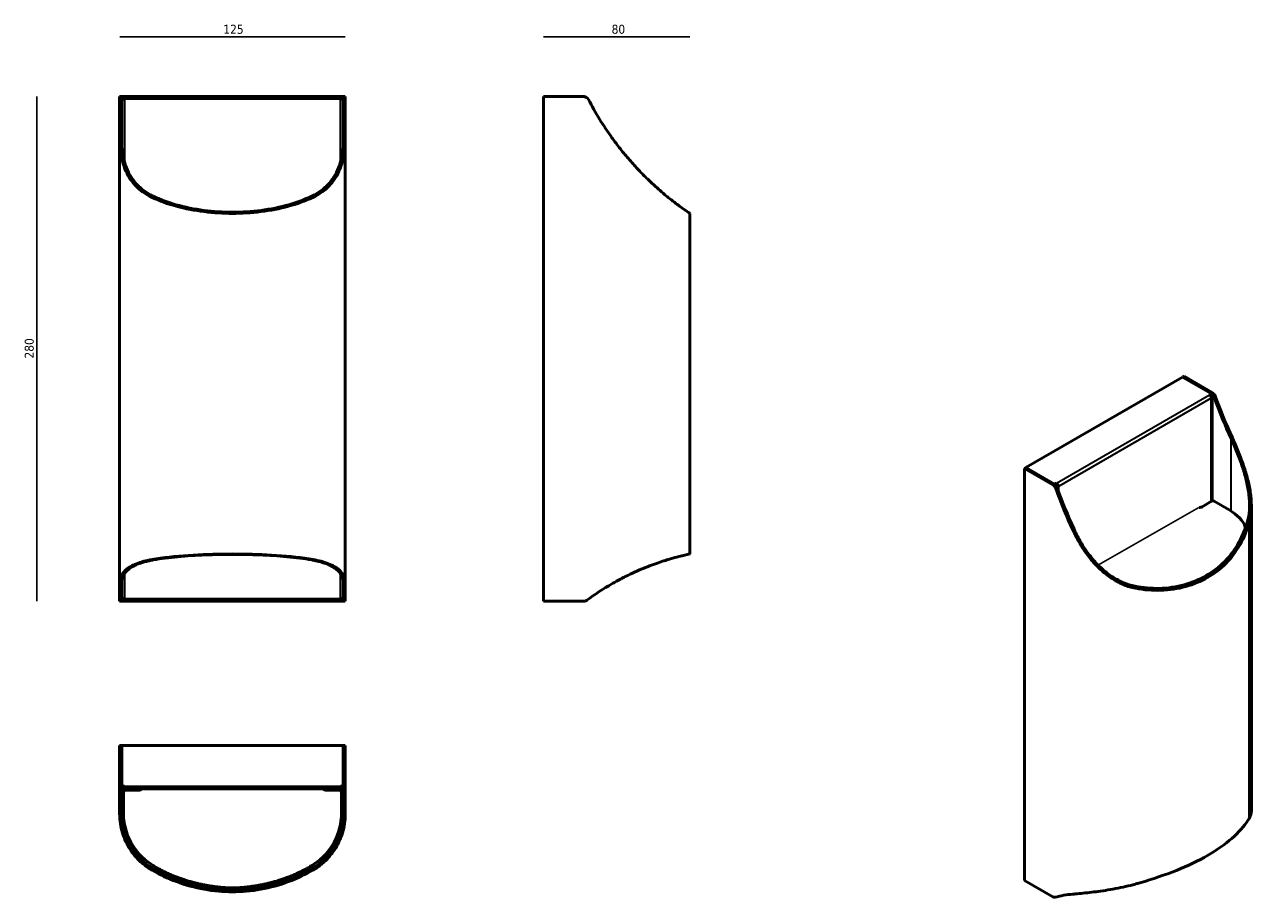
# Model space of a CAD drawing. Header units: millimetres. Extents: x 83 to 764, y 69 to 553.
import ezdxf

# ---------------------------------------------------------------- set-up
doc = ezdxf.new("R2010")
doc.units = ezdxf.units.MM
doc.header["$LTSCALE"] = 2
for name, color, linetype, lineweight in [('Geometria schizzo (ISO)', 7, 'Continuous', 25), ('Quota (ISO)', 7, 'Continuous', 25), ('Visibile (ISO)', 7, 'Continuous', 50), ('Visibile sottile (ISO)', 7, 'Continuous', 35)]:
    doc.layers.add(name, color=color, linetype=linetype, lineweight=lineweight)
doc.styles.add('Testo nota (ISO)', font='tahoma.ttf')
doc.dimstyles.new('PENTA', dxfattribs={"dimscale": 2, "dimtxt": 2.5, "dimasz": 2.5, "dimexe": 3.175, "dimexo": 0, "dimgap": 0.762, "dimtad": 1, "dimrnd": 1e-08, "dimtxsty": 'Testo nota (ISO)', "dimcen": 0.09, "dimdle": 10, "dimclrd": 256, "dimclre": 256, "dimclrt": 256, "dimazin": 2, "dimtfac": 0.8, "dimtmove": 0, "dimatfit": 3, "dimfxl": 1, "dimtolj": 1, "dimlwd": -1, "dimlwe": -1, "dimarcsym": 0})

# ---------------------------------------------------------------- blocks, each defined once
blk = doc.blocks.new('*D3')
at = {"layer": 'Defpoints', "color": 0, "transparency": 16777216}
for p in [(138.33, 513.28), (89.76, 233.28), (138.33, 233.28)]:
    blk.add_point(p, dxfattribs=at)
at = {"layer": 'Quota (ISO)', "transparency": 16777216}
blk.add_line((89.76, 513.28), (89.76, 233.28), dxfattribs=at)
at = {"layer": 'Quota (ISO)', "transparency": 16777216, "insert": (83.01, 367.97), "char_height": 5, "attachment_point": 1, "rotation": 90, "style": 'Testo nota (ISO)'}
blk.add_mtext('\\A1;280', dxfattribs=at)
blk = doc.blocks.new('_None')
blk = doc.blocks.new('*D4')
at = {"layer": 'Defpoints', "color": 0, "transparency": 16777216}
for p in [(260.95, 546.4), (135.72, 490.4), (260.95, 490.4)]:
    blk.add_point(p, dxfattribs=at)
at = {"layer": 'Quota (ISO)', "transparency": 16777216}
blk.add_line((135.72, 546.4), (260.95, 546.4), dxfattribs=at)
at = {"layer": 'Quota (ISO)', "transparency": 16777216, "insert": (193.26, 553.13), "char_height": 5, "attachment_point": 1, "style": 'Testo nota (ISO)'}
blk.add_mtext('\\A1;125', dxfattribs=at)
blk = doc.blocks.new('*D5')
at = {"layer": 'Defpoints', "color": 0, "transparency": 16777216}
for p in [(452.16, 546.4), (371.05, 513.28), (452.16, 448.47)]:
    blk.add_point(p, dxfattribs=at)
at = {"layer": 'Quota (ISO)', "transparency": 16777216}
blk.add_line((371.05, 546.4), (452.16, 546.4), dxfattribs=at)
at = {"layer": 'Quota (ISO)', "transparency": 16777216, "insert": (406.91, 553.15), "char_height": 5, "attachment_point": 1, "style": 'Testo nota (ISO)'}
blk.add_mtext('\\A1; \\fTahoma|b0|i0;\\H5.0000;80', dxfattribs=at)

msp = doc.modelspace()

# ---------------------------------------------------------------- linework, layer by layer
at = {"layer": 'Geometria schizzo (ISO)'}
msp.add_line((734.785, 285.384), (678.937, 253.435), dxfattribs=at)
at = {"layer": 'Visibile (ISO)'}
for p, q in [((135.716, 511.674), (135.716, 513.28)), ((136.716, 513.28), (135.716, 513.28)), ((135.716, 511.674), (135.716, 511.667)), ((135.716, 490.403), (135.716, 511.667)), ((136.716, 513.28), (136.716, 511.674)), ((136.716, 511.667), (136.716, 511.674)), ((136.716, 511.667), (136.716, 490.403)), ((136.834, 513.28), (138.334, 513.28)), ((136.834, 511.78), (136.834, 513.28)), ((136.834, 486.532), (136.834, 511.78)), ((138.334, 511.78), (136.834, 511.78)), ((138.334, 513.28), (258.334, 513.28)), ((138.334, 511.78), (138.334, 513.28)), ((258.334, 513.28), (259.834, 513.28)), ((258.334, 513.28), (258.334, 511.78)), ((259.834, 511.78), (258.334, 511.78)), ((259.834, 513.28), (259.834, 511.78)), ((259.834, 511.78), (259.834, 486.532)), ((259.952, 511.674), (259.952, 513.28)), ((260.952, 513.28), (259.952, 513.28)), ((259.952, 511.674), (259.952, 511.667)), ((259.952, 490.403), (259.952, 511.667)), ((260.952, 513.28), (260.952, 511.674)), ((260.952, 511.667), (260.952, 511.674)), ((260.952, 511.667), (260.952, 490.403)), ((371.046, 513.28), (393.216, 513.28)), ((371.046, 233.28), (371.046, 513.28)), ((393.546, 513.28), (393.216, 513.28)), ((393.546, 513.262), (393.546, 513.28)), ((135.716, 242.966), (135.716, 490.403)), ((260.952, 490.403), (260.952, 242.966)), ((452.159, 259.507), (452.159, 448.471)), ((638.736, 307.453), (725.71, 357.668)), ((725.71, 357.668), (741.62, 348.482)), ((726.5, 358.124), (725.793, 357.716)), ((725.793, 357.716), (741.47, 348.665)), ((725.793, 357.62), (725.793, 357.716)), ((742.177, 349.074), (726.5, 358.124)), ((740.559, 347.87), (741.62, 348.482)), ((741.62, 348.482), (741.62, 347.257)), ((741.309, 347.078), (741.62, 347.257)), ((742.059, 288.877), (742.059, 346.645)), ((637.945, 306.997), (638.652, 307.405)), ((637.945, 306.997), (653.621, 297.946)), ((637.945, 78.378), (637.945, 306.997)), ((654.328, 298.354), (638.652, 307.405)), ((654.645, 298.268), (638.736, 307.453)), ((638.736, 307.453), (638.736, 307.357)), ((654.645, 298.268), (655.706, 298.88)), ((654.645, 298.144), (654.645, 298.268)), ((655.706, 298.88), (655.706, 298.064)), ((656.06, 297.451), (656.767, 297.043)), ((741.805, 288.771), (736.502, 285.709)), ((751.563, 283.954), (743.219, 288.771)), ((763.875, 116.705), (763.875, 286.264)), ((135.716, 233.864), (135.716, 242.966)), ((136.716, 242.966), (136.716, 233.864)), ((136.834, 234.78), (136.834, 244.578)), ((259.834, 244.578), (259.834, 234.78)), ((259.952, 233.864), (259.952, 242.966)), ((260.952, 242.966), (260.952, 233.864)), ((135.716, 233.28), (135.716, 233.864)), ((135.716, 233.28), (136.716, 233.28)), ((136.716, 233.864), (136.716, 233.28)), ((136.834, 234.78), (138.334, 234.78)), ((136.834, 233.28), (136.834, 234.78)), ((138.334, 233.28), (136.834, 233.28)), ((138.334, 233.28), (138.334, 234.78)), ((258.334, 233.28), (138.334, 233.28)), ((258.334, 234.78), (259.834, 234.78)), ((258.334, 234.78), (258.334, 233.28)), ((259.834, 233.28), (258.334, 233.28)), ((259.834, 234.78), (259.834, 233.28)), ((259.952, 233.28), (259.952, 233.864)), ((259.952, 233.28), (260.952, 233.28)), ((260.952, 233.864), (260.952, 233.28)), ((393.268, 233.28), (371.046, 233.28)), ((393.268, 233.28), (393.546, 233.28)), ((393.546, 233.28), (393.546, 233.293)), ((135.716, 153.214), (135.716, 131.044)), ((135.716, 153.214), (136.716, 153.214)), ((136.716, 131.044), (136.716, 153.214)), ((136.834, 153.214), (259.834, 153.214)), ((136.834, 130.714), (136.834, 153.214)), ((259.834, 153.214), (259.834, 130.714)), ((259.952, 153.214), (259.952, 131.044)), ((260.952, 153.214), (259.952, 153.214)), ((260.952, 131.044), (260.952, 153.214)), ((135.716, 128.388), (135.716, 131.044)), ((136.716, 131.044), (136.716, 128.388)), ((136.834, 130.714), (138.334, 130.714)), ((138.334, 129.214), (138.334, 130.714)), ((258.334, 130.714), (259.834, 130.714)), ((258.334, 130.714), (258.334, 129.214)), ((259.952, 128.388), (259.952, 131.044)), ((260.952, 131.044), (260.952, 128.388)), ((135.716, 128.388), (135.716, 128.384)), ((135.716, 115.27), (135.716, 128.384)), ((136.716, 128.384), (136.716, 128.388)), ((136.716, 128.384), (136.716, 115.27)), ((137.834, 127.452), (137.834, 115.652)), ((258.334, 129.214), (138.334, 129.214)), ((146.334, 128.452), (138.834, 128.452)), ((257.834, 128.452), (250.334, 128.452)), ((258.834, 115.652), (258.834, 127.452)), ((259.952, 128.388), (259.952, 128.384)), ((259.952, 115.27), (259.952, 128.384)), ((260.952, 128.384), (260.952, 128.388)), ((260.952, 128.384), (260.952, 115.27)), ((153.834, 84.025), (153.716, 84.093)), ((154.216, 84.959), (154.334, 84.891)), ((242.334, 84.891), (242.452, 84.959)), ((242.952, 84.093), (242.834, 84.025)), ((653.658, 69.306), (637.945, 78.378))]:
    msp.add_line(p, q, dxfattribs=at)
for centre, radius, start, end in [((393.216, 510.28), 3, 27.68939, 90), ((393.546, 511.78), 1.5, 59.910867, 90), ((492.546, 562.406), 109.177, 207.68939, 207.6936), ((549.163, 591.525), 172.842, 207.518277, 215.807174), ((549.163, 591.525), 172.842, 230.904677, 230.93384), ((483.061, 114.257), 148.5, 106.761396, 106.788916), ((483.061, 114.257), 148.5, 119.920121, 126.348257), ((393.268, 236.28), 3, 270, 306.348257), ((393.546, 234.78), 1.5, 270, 295.44677), ((138.334, 130.714), 1.5, 180, 270), ((138.334, 130.714), 0.5, 180, 270), ((258.334, 130.714), 1.5, 270, 0), ((258.334, 130.714), 0.5, 270, 0), ((138.834, 127.452), 1, 90, 180), ((146.334, 130.452), 2, 270, 321.756854), ((250.334, 130.452), 2, 218.243146, 270), ((257.834, 127.452), 1, 0, 90), ((171.479, 115.652), 33.645, 180, 236.956506), ((225.189, 115.652), 33.645, 303.043494, 0)]:
    msp.add_arc(centre, radius, start, end, dxfattribs=at)
for centre, major_axis, ratio, start_param, end_param in [((342.503, 591.525), (-299.371, 0), 0.5773503, 0.8884542, 0.8889632), ((344.503, 591.525), (-299.371, 0), 0.5773503, 0.8819811, 0.8824928), ((52.165, 591.525), (299.371, 0), 0.5773503, 5.4006925, 5.4012042), ((54.165, 591.525), (299.371, 0), 0.5773503, 5.3942221, 5.3947311), ((740.559, 346.645), (-0.75, 1.299), 0.5773503, 3.9269908, 5.4977871), ((741.47, 346.216), (1.5, -2.598), 0.5773503, 1.2686692, 2.3561945), ((742.177, 346.624), (-1.5, 2.598), 0.5773503, 4.4102618, 5.4977871), ((740.559, 346.645), (1.5, 0), 0.5773503, 5.4977871, 7.0685835), ((811.707, 348.225), (54.589, -94.55), 0.5773503, 4.4102618, 4.4103353), ((851.741, 348.887), (-86.421, 149.686), 0.5773503, 1.2656827, 1.4103512), ((812.414, 348.634), (-54.589, 94.55), 0.5773503, 1.2686692, 1.2687427), ((852.448, 349.296), (86.421, -149.686), 0.5773503, 4.4072754, 4.5519439), ((653.621, 295.497), (1.5, -2.598), 0.5773503, 1.2686692, 2.3561945), ((654.328, 295.905), (-1.5, 2.598), 0.5773503, 4.4102618, 5.4977871), ((655.706, 297.655), (0.5, 0), 0.5773503, 3.9569818, 5.4977871), ((723.858, 297.506), (54.589, -94.55), 0.5773503, 4.4102618, 4.4103353), ((763.893, 298.168), (-86.421, 149.686), 0.5773503, 1.2656827, 1.4103512), ((655.706, 297.655), (0.75, -1.299), 0.5773503, 0.7853982, 2.3561945), ((655.706, 297.655), (-0.25, 0.433), 0.5773503, 3.9269908, 5.4977871), ((655.706, 297.655), (1.5, 0), 0.5773503, 4.785745, 5.4977871), ((724.565, 297.914), (-54.589, 94.55), 0.5773503, 1.2686692, 1.2687427), ((764.6, 298.576), (86.421, -149.686), 0.5773503, 4.4072754, 4.5519439), ((742.512, 288.363), (1, 0), 0.5773503, 0.7853982, 2.3561945), ((735.087, 286.526), (2, 0), 0.5773503, 4.5944596, 5.4977871), ((727.772, 270.218), (33.645, 0), 0.5773503, 0.2152562, 0.7853982), ((704.813, 264.059), (75.414, 238.429), 0.2019062, 4.8325537, 4.8330654), ((706.228, 264.875), (-75.414, -238.429), 0.2019062, 1.6844907, 1.6849996), ((228.01, 114.257), (-257.21, 0), 0.5773503, 5.0049305, 5.0054108), ((230.01, 114.257), (-257.21, 0), 0.5773503, 5.0110267, 5.011508), ((166.658, 114.257), (257.21, 0), 0.5773503, 1.2716773, 1.2721586), ((168.658, 114.257), (257.21, 0), 0.5773503, 1.2777745, 1.2782548), ((911.527, 383.405), (-332.922, -62.323), 0.4107544, 0.8052392, 0.8057509), ((910.113, 382.588), (-332.922, -62.323), 0.4107544, 0.8117123, 0.8122213), ((740.445, -51.085), (-64.793, -204.851), 0.2019062, 3.8512283, 3.8517086), ((782.413, -26.855), (-286.036, -53.546), 0.4107544, 4.9281886, 4.9286689), ((653.658, 71.755), (1.5, -2.598), 0.5773503, 5.4977871, 6.1321839), ((717.151, -64.533), (-74.25, 128.605), 0.5773503, 6.0199918, 6.1321839)]:
    msp.add_ellipse(centre, major_axis=major_axis, ratio=ratio, start_param=start_param, end_param=end_param, dxfattribs=at)
for points, knots in [([(153.716, 457.383), (153.218, 457.617), (152.731, 457.86), (150.432, 459.076), (148.787, 460.168), (145.807, 462.56), (144.31, 464.037), (141.74, 467.227), (140.663, 468.94), (138.976, 472.227), (138.249, 474.024), (137.076, 477.826), (136.63, 479.831), (136.004, 483.951), (135.824, 486.066), (135.728, 488.921), (135.716, 489.664), (135.716, 490.403)], [36.6629551, 36.6629551, 36.6629551, 36.6629551, 36.8401477, 36.8401477, 37.5205013, 37.5205013, 38.2506465, 38.2506465, 38.9807917, 38.9807917, 39.720727, 39.720727, 40.4606623, 40.4606623, 41.2005976, 41.2005976, 41.4608264, 41.4608264, 41.4608264, 41.4608264]), ([(136.716, 490.403), (136.716, 489.796), (136.724, 489.188), (136.8, 486.492), (136.966, 484.402), (137.56, 480.328), (137.988, 478.343), (139.123, 474.579), (139.829, 472.799), (141.468, 469.545), (142.515, 467.851), (145.019, 464.693), (146.479, 463.229), (149.382, 460.863), (150.981, 459.785), (153.23, 458.575), (153.717, 458.329), (154.216, 458.091)], [-41.0898266, -41.0898266, -41.0898266, -41.0898266, -40.8769827, -40.8769827, -40.1477832, -40.1477832, -39.4185836, -39.4185836, -38.689384, -38.689384, -37.9723966, -37.9723966, -37.2554092, -37.2554092, -36.5913974, -36.5913974, -36.4135639, -36.4135639, -36.4135639, -36.4135639]), ([(242.452, 458.091), (242.951, 458.329), (243.438, 458.575), (245.687, 459.785), (247.286, 460.863), (250.188, 463.229), (251.649, 464.693), (254.153, 467.851), (255.2, 469.545), (256.839, 472.799), (257.545, 474.579), (258.68, 478.343), (259.108, 480.328), (259.702, 484.402), (259.868, 486.492), (259.944, 489.188), (259.952, 489.796), (259.952, 490.403)], [-32.7851601, -32.7851601, -32.7851601, -32.7851601, -32.6073266, -32.6073266, -31.9433148, -31.9433148, -31.2263274, -31.2263274, -30.50934, -30.50934, -29.7801404, -29.7801404, -29.0509409, -29.0509409, -28.3217413, -28.3217413, -28.1088974, -28.1088974, -28.1088974, -28.1088974]), ([(260.952, 490.403), (260.952, 489.664), (260.94, 488.921), (260.844, 486.066), (260.664, 483.951), (260.038, 479.831), (259.592, 477.826), (258.419, 474.024), (257.691, 472.227), (256.005, 468.94), (254.928, 467.227), (252.358, 464.037), (250.861, 462.56), (247.881, 460.168), (246.236, 459.076), (243.937, 457.86), (243.45, 457.617), (242.952, 457.383)], [28.137347, 28.137347, 28.137347, 28.137347, 28.3975758, 28.3975758, 29.1375111, 29.1375111, 29.8774464, 29.8774464, 30.6173817, 30.6173817, 31.3475269, 31.3475269, 32.0776721, 32.0776721, 32.7580258, 32.7580258, 32.9352183, 32.9352183, 32.9352183, 32.9352183]), ([(440.167, 457.383), (439.879, 457.617), (439.582, 457.86), (438.106, 459.076), (436.812, 460.168), (434.073, 462.56), (432.431, 464.037), (429.039, 467.227), (427.292, 468.94), (424.073, 472.227), (422.379, 474.024), (418.959, 477.826), (417.232, 479.831), (413.852, 483.951), (412.197, 486.066), (410.068, 488.921), (409.523, 489.664), (408.99, 490.403)], [36.6629551, 36.6629551, 36.6629551, 36.6629551, 36.8401477, 36.8401477, 37.5205013, 37.5205013, 38.2506465, 38.2506465, 38.9807917, 38.9807917, 39.720727, 39.720727, 40.4606623, 40.4606623, 41.2005976, 41.2005976, 41.4608264, 41.4608264, 41.4608264, 41.4608264]), ([(242.834, 457.328), (238.69, 455.386), (234.189, 453.751), (224.524, 451.088), (219.328, 450.086), (208.814, 448.778), (203.497, 448.471), (193.171, 448.471), (187.854, 448.778), (177.34, 450.086), (172.144, 451.088), (162.479, 453.751), (157.978, 455.386), (153.834, 457.328)], [4.6686145, 4.6686145, 4.6686145, 4.6686145, 6.1490286, 6.1490286, 7.6979464, 7.6979464, 9.2468643, 9.2468643, 10.7957821, 10.7957821, 12.3446999, 12.3446999, 13.825114, 13.825114, 13.825114, 13.825114]), ([(154.334, 458.035), (158.266, 456.169), (162.517, 454.586), (171.934, 451.889), (177.16, 450.843), (187.752, 449.476), (193.118, 449.154), (203.55, 449.154), (208.916, 449.476), (219.508, 450.843), (224.734, 451.889), (234.151, 454.586), (238.402, 456.169), (242.334, 458.035)], [-13.9173809, -13.9173809, -13.9173809, -13.9173809, -12.5105569, -12.5105569, -10.945764, -10.945764, -9.3809712, -9.3809712, -7.8161783, -7.8161783, -6.2513855, -6.2513855, -4.8445615, -4.8445615, -4.8445615, -4.8445615]), ([(452.159, 448.471), (452.159, 448.471), (451.701, 448.778), (449.812, 450.086), (448.382, 451.088), (444.773, 453.751), (442.627, 455.386), (440.235, 457.328)], [9.2468643, 9.2468643, 9.2468643, 9.2468643, 10.7957821, 10.7957821, 12.3446999, 12.3446999, 13.825114, 13.825114, 13.825114, 13.825114]), ([(761.682, 277.646), (761.831, 278.161), (761.965, 278.682), (762.53, 281.179), (762.77, 283.228), (762.929, 287.437), (762.824, 289.885), (762.246, 294.842), (761.777, 297.351), (760.704, 301.966), (760.027, 304.387), (758.455, 309.294), (757.559, 311.782), (755.632, 316.705), (754.601, 319.143), (753.242, 322.191), (752.933, 322.872), (752.624, 323.546)], [-32.7851601, -32.7851601, -32.7851601, -32.7851601, -32.6073266, -32.6073266, -31.9433148, -31.9433148, -31.2263274, -31.2263274, -30.50934, -30.50934, -29.7801404, -29.7801404, -29.0509409, -29.0509409, -28.3217413, -28.3217413, -28.1088974, -28.1088974, -28.1088974, -28.1088974]), ([(753.331, 323.955), (753.708, 323.133), (754.084, 322.3), (755.522, 319.06), (756.565, 316.584), (758.512, 311.585), (759.418, 309.06), (761.007, 304.081), (761.69, 301.626), (762.774, 296.939), (763.248, 294.388), (763.829, 289.349), (763.931, 286.861), (763.761, 282.574), (763.512, 280.482), (762.931, 277.948), (762.797, 277.429), (762.648, 276.918)], [28.137347, 28.137347, 28.137347, 28.137347, 28.3975758, 28.3975758, 29.1375111, 29.1375111, 29.8774464, 29.8774464, 30.6173817, 30.6173817, 31.3475269, 31.3475269, 32.0776721, 32.0776721, 32.7580258, 32.7580258, 32.9352183, 32.9352183, 32.9352183, 32.9352183]), ([(699.548, 240.487), (698.993, 240.592), (698.439, 240.713), (695.769, 241.371), (693.691, 242.119), (689.647, 243.973), (687.427, 245.239), (683.212, 248.179), (681.215, 249.851), (677.746, 253.16), (676.034, 255.022), (672.786, 259.044), (671.249, 261.204), (668.417, 265.692), (667.12, 268.021), (665.545, 271.182), (665.152, 272.006), (664.775, 272.827)], [36.6629551, 36.6629551, 36.6629551, 36.6629551, 36.8401477, 36.8401477, 37.5205013, 37.5205013, 38.2506465, 38.2506465, 38.9807917, 38.9807917, 39.720727, 39.720727, 40.4606623, 40.4606623, 41.2005976, 41.2005976, 41.4608264, 41.4608264, 41.4608264, 41.4608264]), ([(665.482, 273.235), (665.792, 272.561), (666.112, 271.886), (667.579, 268.901), (668.845, 266.598), (671.611, 262.16), (673.113, 260.022), (676.29, 256.041), (677.965, 254.196), (681.357, 250.921), (683.307, 249.266), (687.426, 246.354), (689.596, 245.098), (693.542, 243.259), (695.564, 242.516), (698.178, 241.855), (698.733, 241.731), (699.29, 241.623)], [-41.0898266, -41.0898266, -41.0898266, -41.0898266, -40.8769827, -40.8769827, -40.1477832, -40.1477832, -39.4185836, -39.4185836, -38.689384, -38.689384, -37.9723966, -37.9723966, -37.2554092, -37.2554092, -36.5913974, -36.5913974, -36.4135639, -36.4135639, -36.4135639, -36.4135639]), ([(699.421, 241.598), (703.806, 240.753), (708.257, 240.361), (717.456, 240.538), (722.19, 241.217), (731.054, 243.632), (735.183, 245.367), (742.559, 249.626), (746.019, 252.272), (752.135, 258.505), (754.791, 262.093), (758.91, 269.606), (760.471, 273.469), (761.647, 277.524)], [-13.9173809, -13.9173809, -13.9173809, -13.9173809, -12.5105569, -12.5105569, -10.945764, -10.945764, -9.3809712, -9.3809712, -7.8161783, -7.8161783, -6.2513855, -6.2513855, -4.8445615, -4.8445615, -4.8445615, -4.8445615]), ([(762.613, 276.796), (761.374, 272.543), (759.709, 268.494), (755.426, 260.901), (752.763, 257.378), (746.665, 251.247), (743.229, 248.638), (735.927, 244.422), (731.843, 242.689), (723.074, 240.236), (718.388, 239.517), (709.002, 239.219), (704.302, 239.592), (699.68, 240.462)], [4.6686145, 4.6686145, 4.6686145, 4.6686145, 6.1490286, 6.1490286, 7.6979464, 7.6979464, 9.2468643, 9.2468643, 10.7957821, 10.7957821, 12.3446999, 12.3446999, 13.825114, 13.825114, 13.825114, 13.825114]), ([(153.834, 256.448), (154.535, 256.57), (155.242, 256.687), (162.432, 257.825), (169.412, 258.486), (183.758, 259.326), (191.123, 259.507), (205.545, 259.507), (212.91, 259.326), (227.256, 258.486), (234.237, 257.825), (241.427, 256.687), (242.133, 256.57), (242.834, 256.448)], [4.0884171, 4.0884171, 4.0884171, 4.0884171, 4.3264102, 4.3264102, 6.4896153, 6.4896153, 8.6528205, 8.6528205, 10.8160738, 10.8160738, 12.9793272, 12.9793272, 13.2172329, 13.2172329, 13.2172329, 13.2172329]), ([(242.334, 256.185), (238.006, 256.954), (233.375, 257.551), (223.664, 258.473), (218.569, 258.791), (208.367, 259.2), (203.26, 259.29), (193.408, 259.29), (188.301, 259.2), (178.099, 258.791), (173.004, 258.473), (163.293, 257.551), (158.662, 256.954), (154.334, 256.185)], [-12.887491, -12.887491, -12.887491, -12.887491, -11.4448693, -11.4448693, -9.9671045, -9.9671045, -8.4893397, -8.4893397, -7.0115749, -7.0115749, -5.5338101, -5.5338101, -4.0911884, -4.0911884, -4.0911884, -4.0911884]), ([(440.235, 256.448), (440.64, 256.57), (441.035, 256.687), (444.929, 257.825), (447.653, 258.486), (451.268, 259.326), (452.159, 259.507), (452.159, 259.507)], [4.0884171, 4.0884171, 4.0884171, 4.0884171, 4.3264102, 4.3264102, 6.4896153, 6.4896153, 8.6528205, 8.6528205, 8.6528205, 8.6528205]), ([(135.716, 242.966), (135.716, 243.329), (135.732, 243.688), (135.862, 245.055), (136.101, 246.026), (136.852, 247.834), (137.365, 248.672), (138.573, 250.145), (139.303, 250.845), (141.056, 252.161), (142.079, 252.777), (144.381, 253.892), (145.661, 254.392), (148.396, 255.27), (149.852, 255.647), (152.091, 256.129), (152.887, 256.283), (153.716, 256.428)], [3.4928192, 3.4928192, 3.4928192, 3.4928192, 3.6950447, 3.6950447, 4.2744404, 4.2744404, 4.8538361, 4.8538361, 5.4014592, 5.4014592, 5.9490822, 5.9490822, 6.4967052, 6.4967052, 7.0443283, 7.0443283, 7.3243637, 7.3243637, 7.3243637, 7.3243637]), ([(154.216, 256.164), (153.329, 256.005), (152.479, 255.835), (150.219, 255.329), (148.792, 254.943), (146.118, 254.047), (144.871, 253.537), (142.638, 252.403), (141.65, 251.779), (139.968, 250.446), (139.274, 249.737), (138.135, 248.248), (137.659, 247.401), (136.986, 245.577), (136.788, 244.6), (136.721, 243.378), (136.716, 243.172), (136.716, 242.966)], [-7.2494382, -7.2494382, -7.2494382, -7.2494382, -6.9502039, -6.9502039, -6.4084096, -6.4084096, -5.8666152, -5.8666152, -5.3248209, -5.3248209, -4.7830265, -4.7830265, -4.2077966, -4.2077966, -3.6325667, -3.6325667, -3.5174733, -3.5174733, -3.5174733, -3.5174733]), ([(259.952, 242.966), (259.952, 243.172), (259.947, 243.378), (259.88, 244.6), (259.682, 245.577), (259.008, 247.401), (258.533, 248.248), (257.394, 249.737), (256.7, 250.446), (255.018, 251.779), (254.03, 252.403), (251.797, 253.537), (250.55, 254.047), (247.876, 254.943), (246.449, 255.329), (244.189, 255.835), (243.339, 256.005), (242.452, 256.164)], [-14.4645413, -14.4645413, -14.4645413, -14.4645413, -14.3494479, -14.3494479, -13.7742179, -13.7742179, -13.198988, -13.198988, -12.6571937, -12.6571937, -12.1153993, -12.1153993, -11.573605, -11.573605, -11.0318106, -11.0318106, -10.7325763, -10.7325763, -10.7325763, -10.7325763]), ([(242.952, 256.428), (243.781, 256.283), (244.577, 256.129), (246.816, 255.647), (248.272, 255.27), (251.007, 254.392), (252.287, 253.892), (254.589, 252.777), (255.612, 252.161), (257.365, 250.845), (258.095, 250.145), (259.303, 248.672), (259.816, 247.834), (260.567, 246.026), (260.806, 245.055), (260.936, 243.688), (260.952, 243.329), (260.952, 242.966)], [10.905562, 10.905562, 10.905562, 10.905562, 11.1855973, 11.1855973, 11.7332204, 11.7332204, 12.2808434, 12.2808434, 12.8284665, 12.8284665, 13.3760895, 13.3760895, 13.9554852, 13.9554852, 14.5348809, 14.5348809, 14.7371065, 14.7371065, 14.7371065, 14.7371065]), ([(408.99, 242.966), (409.621, 243.329), (410.255, 243.688), (412.714, 245.055), (414.552, 246.026), (418.148, 247.834), (419.907, 248.672), (423.145, 250.145), (424.76, 250.845), (427.945, 252.161), (429.514, 252.777), (432.493, 253.892), (433.904, 254.392), (436.481, 255.27), (437.646, 255.647), (439.184, 256.129), (439.688, 256.283), (440.167, 256.428)], [3.4928192, 3.4928192, 3.4928192, 3.4928192, 3.6950447, 3.6950447, 4.2744404, 4.2744404, 4.8538361, 4.8538361, 5.4014592, 5.4014592, 5.9490822, 5.9490822, 6.4967052, 6.4967052, 7.0443283, 7.0443283, 7.3243637, 7.3243637, 7.3243637, 7.3243637]), ([(762.648, 112.838), (762.895, 113.254), (763.102, 113.659), (763.598, 114.807), (763.803, 115.569), (763.87, 116.433), (763.875, 116.57), (763.875, 116.705)], [10.90556197, 10.90556197, 10.90556197, 10.90556197, 11.18559732, 11.18559732, 11.73322037, 11.73322037, 11.8371515, 11.8371515, 11.8371515, 11.8371515]), ([(153.716, 84.093), (153.218, 84.381), (152.731, 84.678), (150.432, 86.155), (148.787, 87.448), (145.807, 90.187), (144.31, 91.829), (141.74, 95.221), (140.663, 96.968), (138.976, 100.187), (138.249, 101.881), (137.076, 105.302), (136.63, 107.028), (136.004, 110.408), (135.824, 112.063), (135.728, 114.193), (135.716, 114.737), (135.716, 115.27)], [36.6629551, 36.6629551, 36.6629551, 36.6629551, 36.8401477, 36.8401477, 37.5205013, 37.5205013, 38.2506465, 38.2506465, 38.9807917, 38.9807917, 39.720727, 39.720727, 40.4606623, 40.4606623, 41.2005976, 41.2005976, 41.4608264, 41.4608264, 41.4608264, 41.4608264]), ([(136.716, 115.27), (136.716, 114.833), (136.724, 114.388), (136.8, 112.389), (136.966, 110.765), (137.56, 107.446), (137.988, 105.751), (139.123, 102.393), (139.829, 100.729), (141.468, 97.572), (142.515, 95.862), (145.019, 92.541), (146.479, 90.932), (149.382, 88.255), (150.981, 86.994), (153.23, 85.545), (153.717, 85.247), (154.216, 84.959)], [-41.0898266, -41.0898266, -41.0898266, -41.0898266, -40.8769827, -40.8769827, -40.1477832, -40.1477832, -39.4185836, -39.4185836, -38.689384, -38.689384, -37.9723966, -37.9723966, -37.2554092, -37.2554092, -36.5913974, -36.5913974, -36.4135639, -36.4135639, -36.4135639, -36.4135639]), ([(242.452, 84.959), (242.951, 85.247), (243.438, 85.545), (245.687, 86.994), (247.286, 88.255), (250.188, 90.932), (251.649, 92.541), (254.153, 95.862), (255.2, 97.572), (256.839, 100.729), (257.545, 102.393), (258.68, 105.751), (259.108, 107.446), (259.702, 110.765), (259.868, 112.389), (259.944, 114.388), (259.952, 114.833), (259.952, 115.27)], [-32.7851601, -32.7851601, -32.7851601, -32.7851601, -32.6073266, -32.6073266, -31.9433148, -31.9433148, -31.2263274, -31.2263274, -30.50934, -30.50934, -29.7801404, -29.7801404, -29.0509409, -29.0509409, -28.3217413, -28.3217413, -28.1088974, -28.1088974, -28.1088974, -28.1088974]), ([(260.952, 115.27), (260.952, 114.737), (260.94, 114.193), (260.844, 112.063), (260.664, 110.408), (260.038, 107.028), (259.592, 105.302), (258.419, 101.881), (257.691, 100.187), (256.005, 96.968), (254.928, 95.221), (252.358, 91.829), (250.861, 90.187), (247.881, 87.448), (246.236, 86.155), (243.937, 84.678), (243.45, 84.381), (242.952, 84.093)], [28.137347, 28.137347, 28.137347, 28.137347, 28.3975758, 28.3975758, 29.1375111, 29.1375111, 29.8774464, 29.8774464, 30.6173817, 30.6173817, 31.3475269, 31.3475269, 32.0776721, 32.0776721, 32.7580258, 32.7580258, 32.9352183, 32.9352183, 32.9352183, 32.9352183]), ([(699.68, 76.445), (700.462, 76.666), (701.241, 76.888), (709.079, 79.163), (715.941, 81.441), (728.641, 86.507), (734.479, 89.298), (744.677, 95.185), (749.255, 98.408), (756.843, 105.055), (759.852, 108.477), (762.183, 112.073), (762.403, 112.427), (762.613, 112.779)], [4.0884171, 4.0884171, 4.0884171, 4.0884171, 4.3264102, 4.3264102, 6.4896153, 6.4896153, 8.6528205, 8.6528205, 10.8160738, 10.8160738, 12.9793272, 12.9793272, 13.2172329, 13.2172329, 13.2172329, 13.2172329]), ([(242.834, 84.025), (238.69, 81.633), (234.189, 79.487), (224.524, 75.879), (219.328, 74.448), (208.814, 72.559), (203.497, 72.101), (193.171, 72.101), (187.854, 72.559), (177.34, 74.448), (172.144, 75.879), (162.479, 79.487), (157.978, 81.633), (153.834, 84.025)], [4.6686145, 4.6686145, 4.6686145, 4.6686145, 6.1490286, 6.1490286, 7.6979464, 7.6979464, 9.2468643, 9.2468643, 10.7957821, 10.7957821, 12.3446999, 12.3446999, 13.825114, 13.825114, 13.825114, 13.825114]), ([(154.334, 84.891), (158.266, 82.622), (162.517, 80.578), (171.934, 76.987), (177.16, 75.517), (187.752, 73.574), (193.118, 73.101), (203.55, 73.101), (208.916, 73.574), (219.508, 75.517), (224.734, 76.987), (234.151, 80.578), (238.402, 82.622), (242.334, 84.891)], [-13.9173809, -13.9173809, -13.9173809, -13.9173809, -12.5105569, -12.5105569, -10.945764, -10.945764, -9.3809712, -9.3809712, -7.8161783, -7.8161783, -6.2513855, -6.2513855, -4.8445615, -4.8445615, -4.8445615, -4.8445615]), ([(664.775, 70.796), (665.221, 70.834), (665.682, 70.875), (667.512, 71.041), (668.98, 71.181), (672.054, 71.495), (673.661, 71.671), (676.804, 72.045), (678.462, 72.256), (681.954, 72.746), (683.787, 73.025), (687.522, 73.659), (689.424, 74.014), (693.181, 74.795), (695.034, 75.222), (697.705, 75.901), (698.624, 76.147), (699.548, 76.408)], [3.4928192, 3.4928192, 3.4928192, 3.4928192, 3.6950447, 3.6950447, 4.2744404, 4.2744404, 4.8538361, 4.8538361, 5.4014592, 5.4014592, 5.9490822, 5.9490822, 6.4967052, 6.4967052, 7.0443283, 7.0443283, 7.3243637, 7.3243637, 7.3243637, 7.3243637])]:
    msp.add_open_spline(points, degree=3, knots=knots, dxfattribs=at)
for points in [[(153.133, 87.449), (158.61, 83.886), (166.841, 80.116), (176.737, 76.968), (185.625, 75.119), (194.552, 74.24), (198.334, 74.24)], [(198.334, 74.24), (202.116, 74.24), (211.043, 75.119), (219.931, 76.968), (229.827, 80.116), (238.058, 83.886), (243.535, 87.449)]]:
    msp.add_open_spline(points, degree=4, dxfattribs=at)
at = {"layer": 'Visibile sottile (ISO)'}
for p, q in [((135.716, 511.674), (136.716, 511.674)), ((135.716, 511.667), (136.716, 511.667)), ((138.334, 511.78), (138.334, 477.226)), ((258.334, 511.78), (138.334, 511.78)), ((258.334, 477.226), (258.334, 511.78)), ((259.952, 511.674), (260.952, 511.674)), ((259.952, 511.667), (260.952, 511.667)), ((655.706, 298.88), (740.559, 347.87)), ((742.177, 349.074), (741.47, 348.665)), ((741.62, 346.033), (656.767, 297.043)), ((741.62, 288.664), (741.62, 346.033)), ((743.348, 346.27), (744.055, 346.678)), ((743.351, 346.262), (744.058, 346.671)), ((752.624, 283.313), (752.624, 323.546)), ((654.328, 298.354), (653.621, 297.946)), ((655.499, 295.55), (656.207, 295.959)), ((655.502, 295.543), (656.209, 295.951)), ((656.767, 297.043), (656.767, 294.408)), ((762.648, 112.838), (762.648, 276.918)), ((138.334, 248.472), (138.334, 234.78)), ((258.334, 234.78), (258.334, 248.472)), ((136.716, 233.864), (135.716, 233.864)), ((138.334, 234.78), (258.334, 234.78)), ((260.952, 233.864), (259.952, 233.864)), ((136.716, 131.044), (135.716, 131.044)), ((138.334, 130.714), (258.334, 130.714)), ((260.952, 131.044), (259.952, 131.044)), ((135.716, 128.388), (136.716, 128.388)), ((135.716, 128.384), (136.716, 128.384)), ((259.952, 128.388), (260.952, 128.388)), ((259.952, 128.384), (260.952, 128.384))]:
    msp.add_line(p, q, dxfattribs=at)

# ---------------------------------------------------------------- dimensions: what is measured, and where the dimension line sits
at = {"layer": 'Quota (ISO)'}
dim = msp.add_linear_dim(base=(260.952, 546.403), p1=(135.716, 490.403), p2=(260.952, 490.403), dimstyle='PENTA', override={"dimgap": 0.762, "dimdec": 0, "dimblk1": 'None', "dimblk2": 'None', "dimsah": 1, "dimdle": 0, "dimse1": 1, "dimse2": 1, "dimtol": 0, "dimlim": 0, "dimtp": 0, "dimtm": 0, "dimtdec": 2, "dimtofl": 0, "dimatfit": 1}, dxfattribs=at)
dim.commit()
dim.dimension.update_dxf_attribs({"geometry": '*D4', "text_midpoint": (198.334, 546.403), "dimtype": 160})
dim = msp.add_linear_dim(base=(452.159, 546.403), p1=(371.046, 513.28), p2=(452.159, 448.471), text=' \\fTahoma|b0|i0;\\H5.0000;80', dimstyle='PENTA', override={"dimgap": 0.762, "dimdec": 2, "dimblk1": 'None', "dimblk2": 'None', "dimsah": 1, "dimdle": 0, "dimse1": 1, "dimse2": 1, "dimtol": 0, "dimlim": 0, "dimtp": 0, "dimtm": 0, "dimtdec": 2, "dimtofl": 0, "dimatfit": 1}, dxfattribs=at)
dim.commit()
dim.dimension.update_dxf_attribs({"geometry": '*D5', "text_midpoint": (411.603, 546.403), "dimtype": 160})
dim = msp.add_linear_dim(base=(89.759, 233.28), p1=(138.334, 513.28), p2=(138.334, 233.28), angle=270, dimstyle='PENTA', override={"dimgap": 0.762, "dimdec": 2, "dimblk1": 'None', "dimblk2": 'None', "dimsah": 1, "dimdle": 0, "dimse1": 1, "dimse2": 1, "dimtol": 0, "dimlim": 0, "dimtp": 0, "dimtm": 0, "dimtdec": 2, "dimtofl": 0, "dimatfit": 1}, dxfattribs=at)
dim.commit()
dim.dimension.update_dxf_attribs({"geometry": '*D3', "text_midpoint": (89.759, 373.28), "dimtype": 160})

doc.saveas('drawing.dxf')
